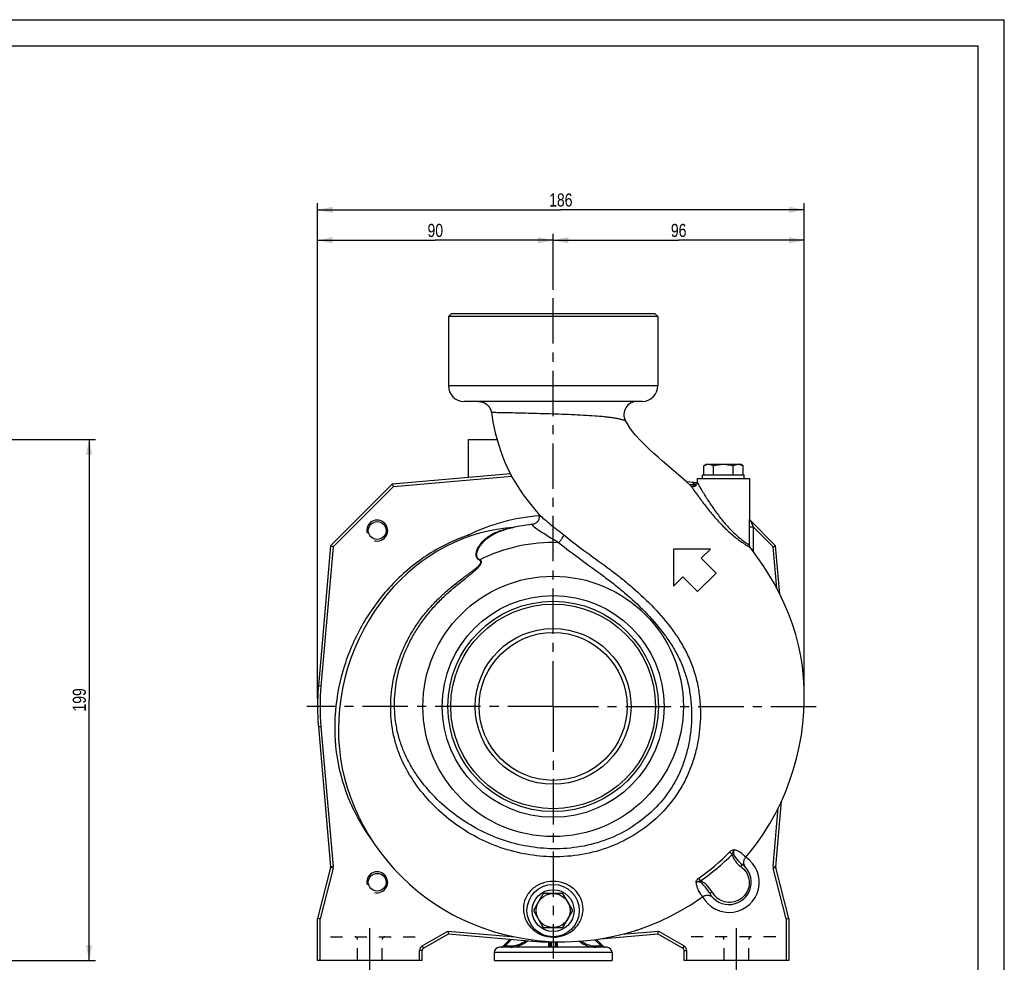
# Model space of a CAD drawing. Header units: millimetres. Extents: x 0 to 841, y 0 to 594.
# Tile 10 of 10: x 464 to 840, y 234 to 594. Entities that reach past the tile are written whole.
import ezdxf

# ---------------------------------------------------------------- set-up
doc = ezdxf.new("R2010")
doc.units = ezdxf.units.MM
doc.header["$LTSCALE"] = 46.2
doc.linetypes.add('CENTER', pattern=[0.6, 0.375, -0.075, 0.075, -0.075])
doc.linetypes.add('HIDDEN', pattern=[0.2, 0.1, -0.1])
doc.layers.get('0').update_dxf_attribs({"linetype": 'CONTINUOUS'})
for name, color, linetype in [('ASSI', 7, 'CONTINUOUS'), ('CURVE', 7, 'CONTINUOUS'), ('GEOM', 7, 'CONTINUOUS'), ('QUOTE', 7, 'CONTINUOUS')]:
    doc.layers.add(name, color=color, linetype=linetype)
doc.styles.get("Standard").update_dxf_attribs({"font": 'txt', "width": 0.8})
doc.dimstyles.new('DIMSTYLE_2', dxfattribs={"dimtxt": 5, "dimasz": 5.8, "dimexe": 1.25, "dimexo": 1.5, "dimtad": 1, "dimdec": 3, "dimdsep": 46, "dimtxsty": 'Standard', "dimblk": '_FILLED', "dimblk1": '_FILLED', "dimblk2": '_FILLED', "dimcen": 0.09, "dimadec": 3, "dimazin": 2, "dimtp": 0.5, "dimtm": 0.5, "dimtfac": 1, "dimtdec": 3, "dimtofl": 0, "dimtmove": 0, "dimatfit": 3, "dimldrblk": '_FILLED', "dimfxl": 1, "dimtolj": 1, "dimarcsym": 0})
doc.dimstyles.new('DIMSTYLE_3', dxfattribs={"dimtxt": 5, "dimasz": 5.8, "dimexe": 1.25, "dimexo": 1.5, "dimtad": 1, "dimdec": 0, "dimdsep": 46, "dimtxsty": 'Standard', "dimblk": '_FILLED', "dimblk1": '_FILLED', "dimblk2": '_FILLED', "dimcen": 0.09, "dimadec": 0, "dimazin": 2, "dimtp": 0.5, "dimtm": 0.5, "dimtfac": 1, "dimtdec": 0, "dimtofl": 0, "dimtmove": 0, "dimatfit": 3, "dimldrblk": '_FILLED', "dimfxl": 1, "dimtolj": 1, "dimarcsym": 0})
doc.dimstyles.new('DIMSTYLE_6', dxfattribs={"dimtxt": 5, "dimasz": 5.8, "dimexe": 1.25, "dimexo": 1.5, "dimtad": 1, "dimdec": 0, "dimdsep": 46, "dimtxsty": 'Standard', "dimblk": '_FILLED', "dimblk1": '_FILLED', "dimblk2": '_FILLED', "dimcen": 0.09, "dimadec": 0, "dimazin": 2, "dimtp": 0.3, "dimtm": 0.3, "dimtfac": 1, "dimtdec": 0, "dimtofl": 0, "dimtmove": 0, "dimatfit": 3, "dimldrblk": '_FILLED', "dimfxl": 1, "dimtolj": 1, "dimarcsym": 0})

# ---------------------------------------------------------------- blocks, each defined once
blk = doc.blocks.new('_FILLED')
at = {"color": 0, "linetype": 'ByBlock'}
blk.add_solid([(0, 0), (-1, 0.207), (-1, -0.207)], dxfattribs=at)
blk = doc.blocks.new('*D15')
at = {"layer": 'QUOTE', "color": 2, "linetype": 'Continuous'}
for p, q in [((357.41, 433.67), (493.01, 433.67)), ((490.51, 433.67), (490.51, 334.17)), ((490.51, 234.67), (490.51, 334.17)), ((393.35, 234.67), (493.01, 234.67))]:
    blk.add_line(p, q, dxfattribs=at)
at = {"layer": 'QUOTE', "color": 2, "linetype": 'Continuous', "xscale": 5.8, "yscale": 5.8, "zscale": 5.8}
for p, rotation in [((490.51, 433.67), 90), ((490.51, 234.67), 270)]:
    blk.add_blockref('_FILLED', p, dxfattribs=dict(at, rotation=rotation))
at = {"layer": 'QUOTE', "color": 2, "linetype": 'Continuous', "insert": (484.26, 334.17), "char_height": 5, "width": 16.0714, "attachment_point": 2, "rotation": 90, "line_spacing_factor": 0.9}
blk.add_mtext('199', dxfattribs=at)
blk = doc.blocks.new('*D18')
at = {"layer": 'QUOTE', "color": 2, "linetype": 'Continuous'}
for p, q in [((577.71, 334.67), (577.71, 512.24)), ((667.71, 490.8), (667.71, 512.24)), ((577.71, 509.74), (622.71, 509.74)), ((667.71, 509.74), (622.71, 509.74))]:
    blk.add_line(p, q, dxfattribs=at)
at = {"layer": 'QUOTE', "color": 2, "linetype": 'Continuous', "xscale": 5.8, "yscale": 5.8, "zscale": 5.8, "rotation": 180}
blk.add_blockref('_FILLED', (577.71, 509.74), dxfattribs=at)
at = {"layer": 'QUOTE', "color": 2, "linetype": 'Continuous', "xscale": 5.8, "yscale": 5.8, "zscale": 5.8}
blk.add_blockref('_FILLED', (667.71, 509.74), dxfattribs=at)
at = {"layer": 'QUOTE', "color": 2, "linetype": 'Continuous', "insert": (622.71, 515.99), "char_height": 5, "width": 11.7857, "attachment_point": 2, "line_spacing_factor": 0.9}
blk.add_mtext('90', dxfattribs=at)
blk = doc.blocks.new('*D19')
at = {"layer": 'QUOTE', "color": 2, "linetype": 'Continuous'}
for p, q in [((667.71, 491.03), (667.71, 512.24)), ((763.56, 334.67), (763.56, 512.24)), ((667.71, 509.74), (715.64, 509.74)), ((763.56, 509.74), (715.64, 509.74))]:
    blk.add_line(p, q, dxfattribs=at)
at = {"layer": 'QUOTE', "color": 2, "linetype": 'Continuous', "xscale": 5.8, "yscale": 5.8, "zscale": 5.8, "rotation": 180}
blk.add_blockref('_FILLED', (667.71, 509.74), dxfattribs=at)
at = {"layer": 'QUOTE', "color": 2, "linetype": 'Continuous', "xscale": 5.8, "yscale": 5.8, "zscale": 5.8}
blk.add_blockref('_FILLED', (763.56, 509.74), dxfattribs=at)
at = {"layer": 'QUOTE', "color": 2, "linetype": 'Continuous', "insert": (715.64, 515.99), "char_height": 5, "width": 11.7857, "attachment_point": 2, "line_spacing_factor": 0.9}
blk.add_mtext('96', dxfattribs=at)
blk = doc.blocks.new('*D21')
at = {"layer": 'QUOTE', "color": 2, "linetype": 'Continuous'}
for p, q in [((577.71, 334.67), (577.71, 523.88)), ((763.56, 334.67), (763.56, 523.88)), ((577.71, 521.38), (670.64, 521.38)), ((763.56, 521.38), (670.64, 521.38))]:
    blk.add_line(p, q, dxfattribs=at)
at = {"layer": 'QUOTE', "color": 2, "linetype": 'Continuous', "xscale": 5.8, "yscale": 5.8, "zscale": 5.8, "rotation": 180}
blk.add_blockref('_FILLED', (577.71, 521.38), dxfattribs=at)
at = {"layer": 'QUOTE', "color": 2, "linetype": 'Continuous', "xscale": 5.8, "yscale": 5.8, "zscale": 5.8}
blk.add_blockref('_FILLED', (763.56, 521.38), dxfattribs=at)
at = {"layer": 'QUOTE', "color": 2, "linetype": 'Continuous', "insert": (670.64, 527.63), "char_height": 5, "width": 16.0714, "attachment_point": 2, "line_spacing_factor": 0.9}
blk.add_mtext('186', dxfattribs=at)

msp = doc.modelspace()

# ---------------------------------------------------------------- linework, layer by layer
at = {"color": 7, "linetype": 'Continuous'}
for p, q in [((0, 594), (840, 594)), ((840, 0), (840, 594)), ((10, 584), (830, 584)), ((830, 10), (830, 584))]:
    msp.add_line(p, q, dxfattribs=at)
at = {"color": 2, "linetype": 'Continuous'}
for centre in [(600.5336, 398.8499), (600.5336, 264.4996)]:
    msp.add_arc(centre, 4, 255, 195, dxfattribs=at)
at = {"layer": 'ASSI', "color": 2, "linetype": 'CENTER'}
for p, q in [((667.7088, 331.6747), (667.7088, 488.0298)), ((667.7088, 331.6747), (573.7088, 331.6747)), ((667.7088, 331.6747), (769.5852, 331.6747)), ((667.7088, 331.6747), (667.7088, 235.3643)), ((597.7088, 229.6747), (597.7088, 247.6747)), ((737.7088, 229.6747), (737.7088, 247.6747))]:
    msp.add_line(p, q, dxfattribs=at)
at = {"layer": 'ASSI', "color": 7, "linetype": 'Continuous'}
for p, q in [((627.7088, 480.6747), (627.7088, 454.1747)), ((707.7088, 480.6747), (707.7088, 454.1747)), ((725.2032, 423.5942), (726.2088, 424.1747)), ((725.2032, 420.1747), (725.2032, 423.5942)), ((726.2088, 424.1747), (739.2088, 424.1747)), ((728.956, 420.1747), (728.956, 423.5942)), ((736.4616, 420.1747), (736.4616, 423.5942)), ((740.2143, 423.5942), (739.2088, 424.1747)), ((740.2143, 420.1747), (740.2143, 423.5942)), ((722.7088, 418.6747), (742.7088, 418.6747)), ((724.7088, 418.6747), (724.7088, 420.1747)), ((724.7088, 420.1747), (740.7088, 420.1747)), ((740.7088, 418.6747), (740.7088, 420.1747)), ((742.7088, 402.673), (742.7088, 403.0458)), ((663.956, 260.1747), (660.2032, 253.6747)), ((671.4616, 260.1747), (663.956, 260.1747)), ((675.2143, 253.6747), (671.4616, 260.1747)), ((660.2032, 253.6747), (663.956, 247.1747)), ((671.4616, 247.1747), (675.2143, 253.6747)), ((663.956, 247.1747), (671.4616, 247.1747)), ((645.2088, 237.6747), (645.2088, 234.6747)), ((690.2088, 237.6747), (690.2088, 234.6747)), ((645.2088, 234.6747), (690.2088, 234.6747))]:
    msp.add_line(p, q, dxfattribs=at)
for centre, radius in [((600.5336, 398.8499), 3.4), ((600.5336, 264.4996), 3.4), ((667.7088, 253.6747), 10), ((667.7088, 253.6747), 8), ((667.7088, 253.6747), 6.5)]:
    msp.add_circle(centre, radius, dxfattribs=at)
msp.add_arc((728.3016, 418.2339), 6.1914, 117.74451, 120.029177, dxfattribs=at)
for points, knots in [([(725.4194, 423.7134), (725.5528, 423.7835), (726.0726, 424.0324), (726.653, 424.1747), (727.0796, 424.1747)], [0, 0, 0, 0, 0.26103966, 1, 1, 1, 1]), ([(727.0796, 424.1747), (727.4, 424.1747), (728.0629, 424.0547), (728.6615, 423.7642), (728.956, 423.5942)], [0, 0, 0, 0, 0.48509476, 1, 1, 1, 1]), ([(736.4616, 423.5942), (736.7561, 423.7642), (737.3547, 424.0547), (738.0176, 424.1747), (738.338, 424.1747)], [0, 0, 0, 0, 0.51490607, 1, 1, 1, 1]), ([(738.338, 424.1747), (738.6584, 424.1747), (739.3212, 424.0547), (739.9198, 423.7642), (740.2143, 423.5942)], [0, 0, 0, 0, 0.48509444, 1, 1, 1, 1])]:
    msp.add_open_spline(points, degree=3, knots=knots, dxfattribs=at)
for points in [[(728.956, 423.5942), (730.1722, 423.9452), (731.443, 424.1747), (732.7088, 424.1747)], [(732.7088, 424.1747), (733.9746, 424.1747), (735.2454, 423.9452), (736.4616, 423.5942)]]:
    msp.add_open_spline(points, degree=3, dxfattribs=at)
at = {"layer": 'CURVE', "color": 40, "linetype": 'Continuous'}
msp.add_arc((549.3109, 478.7663), 118.48, 1.415672, 2.132388, dxfattribs=at)
at = {"layer": 'GEOM', "color": 7, "linetype": 'Continuous'}
for p, q in [((628.7088, 481.6747), (627.7088, 480.6747)), ((706.7088, 481.6747), (628.7088, 481.6747)), ((706.7088, 481.6747), (707.7088, 480.6747)), ((707.7088, 480.6747), (627.7088, 480.6747)), ((701.7079, 448.1747), (633.7097, 448.1747)), ((639.2022, 448.1747), (639.2235, 448.1746)), ((635.2088, 433.6747), (635.2088, 419.1751)), ((635.2088, 433.6747), (646.2976, 433.6747)), ((606.3098, 416.6468), (651.3794, 420.5899)), ((651.2088, 420.9156), (651.2088, 420.5749)), ((718.5189, 417.5732), (722.7089, 417.2066)), ((722.7088, 418.6747), (722.7088, 417.2087)), ((742.7088, 418.6747), (742.7088, 403.0458)), ((606.3098, 416.6468), (582.7367, 393.0738)), ((606.7595, 415.6823), (606.3098, 416.6468)), ((606.3134, 416.6373), (606.3098, 416.6468)), ((606.3463, 416.5684), (606.3258, 416.611)), ((606.4071, 416.4373), (606.3736, 416.5101)), ((606.6478, 415.9241), (606.5926, 416.0403)), ((606.7595, 415.6823), (606.7039, 415.8043)), ((722.5829, 416.6072), (722.5818, 416.6047)), ((661.2569, 406.2232), (662.0788, 405.2955)), ((662.0801, 405.2941), (662.0804, 405.2938)), ((742.7088, 393.1843), (742.7088, 402.673)), ((752.6809, 393.0738), (742.7688, 402.9858)), ((652.3594, 400.0045), (649.6229, 399.7541)), ((652.773, 400.0628), (652.7735, 400.0629)), ((582.7367, 393.0738), (578.0513, 339.5187)), ((582.7456, 393.0689), (582.7367, 393.0738)), ((583.7012, 392.624), (582.7367, 393.0738)), ((582.8151, 393.0372), (582.772, 393.0567)), ((582.946, 392.9759), (582.8735, 393.0101)), ((583.4602, 392.7374), (583.3432, 392.791)), ((583.7012, 392.624), (583.5802, 392.6817)), ((727.8129, 391.7788), (713.6707, 391.7788)), ((713.6707, 391.7788), (713.6707, 377.6367)), ((724.2773, 388.2433), (727.8129, 391.7788)), ((751.7164, 392.624), (752.6809, 393.0738)), ((751.7164, 392.624), (751.8384, 392.6796)), ((751.9582, 392.7357), (752.0744, 392.791)), ((752.4714, 392.9764), (752.5441, 393.0099)), ((752.6025, 393.0372), (752.6451, 393.0577)), ((752.6714, 393.0701), (752.6809, 393.0738)), ((754.301, 374.5554), (752.6809, 393.0738)), ((729.9342, 382.5864), (724.2773, 388.2433)), ((713.6707, 377.6367), (717.2063, 381.1722)), ((717.2063, 381.1722), (722.8631, 375.5153)), ((722.8631, 375.5153), (729.9342, 382.5864)), ((578.0513, 323.8307), (582.7218, 270.4459)), ((752.6957, 270.4459), (754.8809, 295.4222)), ((582.6943, 270.1102), (577.7088, 250.6747)), ((741.2554, 270.1259), (741.0578, 270.3792)), ((757.7088, 250.6747), (752.7233, 270.1102)), ((578.7088, 250.5485), (577.7088, 250.6747)), ((577.7088, 234.6747), (577.7088, 250.6747)), ((756.7088, 250.5485), (757.7088, 250.6747)), ((757.7088, 250.6747), (757.7088, 234.6747)), ((618.2088, 239.3446), (627.7104, 244.8303)), ((627.4834, 245.854), (627.5133, 245.7242)), ((627.4834, 245.854), (627.7104, 244.8303)), ((627.5415, 245.5959), (627.5683, 245.4713)), ((627.6922, 244.9122), (627.7017, 244.8672)), ((627.7078, 244.8397), (627.7104, 244.8303)), ((627.7104, 244.8303), (659.8648, 242.0172)), ((685.8216, 242.9156), (707.7072, 244.8303)), ((707.7072, 244.8303), (707.9341, 245.854)), ((707.7072, 244.8303), (707.7088, 244.8399)), ((707.7072, 244.8303), (717.2088, 239.3446)), ((707.715, 244.8674), (707.7253, 244.9122)), ((707.8493, 245.4713), (707.8777, 245.5956)), ((707.9063, 245.7238), (707.9341, 245.854)), ((648.3552, 239.8212), (651.3005, 242.7665)), ((666.4588, 241.6863), (666.4588, 240.1747)), ((668.9588, 240.1747), (668.9588, 241.6863)), ((684.22, 242.6635), (687.0623, 239.8212)), ((617.7088, 234.6747), (617.7088, 238.4786)), ((688.2088, 239.6747), (647.2088, 239.6747)), ((648.0102, 239.6748), (648.0017, 239.6747)), ((687.4159, 239.6747), (687.4081, 239.6748)), ((717.7088, 234.6747), (717.7088, 238.4786)), ((617.7088, 234.6747), (577.7088, 234.6747)), ((757.7088, 234.6747), (717.7088, 234.6747))]:
    msp.add_line(p, q, dxfattribs=at)
at = {"layer": 'GEOM', "color": 9, "linetype": 'Continuous'}
for p, q in [((707.7088, 454.1747), (627.7088, 454.1747)), ((644.141, 443.9205), (644.1222, 443.921)), ((606.7595, 415.6823), (651.882, 419.63)), ((606.7595, 415.6823), (583.7012, 392.624)), ((721.2088, 416.334), (719.7898, 416.4582)), ((721.0781, 417.3493), (721.0788, 417.3446)), ((721.0781, 417.3493), (721.2088, 416.334)), ((721.2088, 416.334), (721.2088, 415.7107)), ((721.2088, 416.334), (721.9259, 416.334)), ((722.3784, 416.2707), (721.9259, 416.334)), ((722.7088, 417.2087), (722.7196, 417.1915)), ((722.7088, 417.2087), (722.9335, 416.817)), ((722.7196, 417.1915), (722.809, 417.033)), ((722.8894, 416.8927), (722.9361, 416.8123)), ((744.2088, 400.1316), (743.1476, 402.607)), ((743.1744, 402.5453), (743.1548, 402.591)), ((744.2088, 400.1316), (742.7088, 400.1316)), ((744.2088, 390.6992), (744.2088, 400.1316)), ((751.7164, 392.624), (744.2088, 400.1316)), ((635.2955, 397.084), (635.4347, 396.5099)), ((635.5579, 396.5545), (635.2955, 397.084)), ((583.7012, 392.624), (579.0475, 339.4316)), ((753.0977, 376.8356), (751.7164, 392.624)), ((579.0475, 339.4316), (578.0513, 339.5187)), ((579.0475, 323.9179), (578.0513, 323.8307)), ((579.0475, 323.9179), (583.718, 270.533)), ((751.6995, 270.533), (753.6544, 292.8772)), ((583.6629, 269.8618), (578.7088, 250.5485)), ((583.6629, 269.8618), (582.6943, 270.1102)), ((583.718, 270.533), (582.7218, 270.4459)), ((751.6995, 270.533), (752.6957, 270.4459)), ((751.7547, 269.8618), (752.7233, 270.1102)), ((756.7088, 250.5485), (751.7547, 269.8618)), ((578.7088, 234.6747), (578.7088, 250.5485)), ((756.7088, 250.5485), (756.7088, 234.6747)), ((617.7088, 240.2106), (627.4834, 245.854)), ((627.4834, 245.854), (653.1774, 243.6061)), ((694.1154, 244.645), (707.9341, 245.854)), ((707.9341, 245.854), (717.7088, 240.2106)), ((649.4159, 240.1747), (651.9508, 242.7096)), ((659.9085, 242.5171), (659.8648, 242.0172)), ((666.9588, 241.679), (666.9588, 239.6747)), ((668.4588, 241.679), (668.4588, 239.6747)), ((683.6091, 242.5674), (686.0017, 240.1747)), ((617.7088, 238.4786), (616.7088, 238.4786)), ((616.7088, 234.6747), (616.7088, 238.4786)), ((618.2088, 239.3446), (617.7088, 240.2106)), ((690.2088, 237.6747), (645.2088, 237.6747)), ((649.4159, 240.1747), (648.3552, 239.8212)), ((648.5528, 239.887), (648.5104, 239.873)), ((649.2291, 240.1122), (649.0587, 240.0558)), ((649.4159, 240.1747), (651.3019, 240.1747)), ((649.4159, 239.6747), (649.4159, 240.1747)), ((651.3019, 239.6747), (651.3019, 240.1747)), ((666.9588, 239.8212), (668.4588, 239.8212)), ((684.1157, 240.1747), (686.0017, 240.1747)), ((684.1157, 239.6747), (684.1157, 240.1747)), ((687.0623, 239.8212), (686.0017, 240.1747)), ((686.0017, 240.1747), (686.0017, 239.6747)), ((687.0533, 239.8241), (687.0414, 239.8282)), ((687.0623, 239.8212), (687.0603, 239.8218)), ((717.2088, 239.3446), (717.7088, 240.2106)), ((717.7088, 238.4786), (718.7088, 238.4786)), ((718.7088, 234.6747), (718.7088, 238.4786))]:
    msp.add_line(p, q, dxfattribs=at)
at = {"layer": 'GEOM', "color": 8, "linetype": 'HIDDEN'}
for p, q in [((582.7088, 243.6747), (617.4408, 243.6747)), ((592.9588, 234.6747), (592.9588, 242.6747)), ((602.4588, 234.6747), (602.4588, 242.6747)), ((752.7088, 243.6747), (717.9767, 243.6747)), ((732.9588, 234.6747), (732.9588, 242.6747)), ((742.4588, 234.6747), (742.4588, 242.6747))]:
    msp.add_line(p, q, dxfattribs=at)
at = {"layer": 'GEOM', "color": 7, "linetype": 'Continuous'}
for points in [[(639.2235, 448.1746), (639.2527, 448.1742), (639.2751, 448.1738), (639.3001, 448.1733), (639.3275, 448.1726), (639.3575, 448.1716), (639.3882, 448.1704), (639.419, 448.169), (639.4506, 448.1674), (639.4828, 448.1655), (639.5159, 448.1634), (639.5497, 448.161), (639.584, 448.1583), (639.6189, 448.1553), (639.6544, 448.1521), (639.6902, 448.1485), (639.7263, 448.1447), (639.7628, 448.1405), (639.7995, 448.1361), (639.8362, 448.1313), (639.873, 448.1263), (639.9099, 448.121), (639.947, 448.1153), (639.9841, 448.1094), (640.0215, 448.1032), (640.059, 448.0966), (640.0968, 448.0897), (640.1348, 448.0825), (640.173, 448.0749), (640.2114, 448.0669), (640.2501, 448.0586), (640.2891, 448.0498), (640.3283, 448.0407), (640.3679, 448.0312), (640.4077, 448.0213), (640.4479, 448.0109), (640.4883, 448.0001), (640.5291, 447.9889), (640.5703, 447.9771), (640.6117, 447.9649), (640.6535, 447.9522), (640.6955, 447.939), (640.7379, 447.9253), (640.7805, 447.9111), (640.8234, 447.8964), (640.8666, 447.8811), (640.91, 447.8653), (640.9537, 447.849), (640.9976, 447.8321), (641.0417, 447.8146), (641.0861, 447.7965), (641.1306, 447.7779), (641.1754, 447.7587), (641.2203, 447.7388), (641.2654, 447.7184), (641.3106, 447.6973), (641.3561, 447.6756), (641.4017, 447.6532), (641.4475, 447.6302), (641.4934, 447.6065), (641.5395, 447.5821), (641.5857, 447.5571), (641.6321, 447.5313), (641.6786, 447.5048), (641.7252, 447.4775), (641.7719, 447.4495), (641.8187, 447.4207), (641.8657, 447.3912), (641.9127, 447.3609), (641.9597, 447.3298), (642.0069, 447.2978), (642.054, 447.2651), (642.1012, 447.2315), (642.1484, 447.1971), (642.1955, 447.1618), (642.2426, 447.1258), (642.2896, 447.0889), (642.3365, 447.0511), (642.3834, 447.0125), (642.43, 446.973), (642.4766, 446.9327), (642.5229, 446.8915), (642.569, 446.8494), (642.615, 446.8065), (642.6606, 446.7628), (642.706, 446.7181), (642.7512, 446.6726), (642.796, 446.6263), (642.8405, 446.579), (642.8846, 446.5309), (642.9284, 446.4819), (642.9718, 446.432), (643.0148, 446.3813), (643.0574, 446.3296), (643.0995, 446.2771), (643.1412, 446.2237), (643.1824, 446.1694), (643.2231, 446.1142), (643.2632, 446.0581), (643.3029, 446.0011), (643.3419, 445.9433), (643.3804, 445.8846), (643.4182, 445.825), (643.4554, 445.7645), (643.492, 445.7032), (643.5278, 445.641), (643.563, 445.5779), (643.5974, 445.5139), (643.6311, 445.4491), (643.664, 445.3835), (643.6962, 445.317), (643.7275, 445.2497), (643.758, 445.1816), (643.7876, 445.1126), (643.8163, 445.0428), (643.8441, 444.9723), (643.8709, 444.9009), (643.8969, 444.8288), (643.9218, 444.7558), (643.9457, 444.6822), (643.9686, 444.6077), (643.9905, 444.5326), (644.0112, 444.4567), (644.0309, 444.3801), (644.0494, 444.3029), (644.0668, 444.2249), (644.0831, 444.1463), (644.0981, 444.067), (644.1119, 443.9872), (644.1224, 443.9209)], [(644.1222, 443.9209), (644.7318, 440.3343), (645.6214, 436.1915), (646.6803, 432.2504), (647.8587, 428.6402), (649.1566, 425.2855), (650.6705, 421.9435), (652.3542, 418.7284), (654.1759, 415.6674), (656.259, 412.5546), (658.6334, 409.3806), (661.2569, 406.2232)], [(720.2154, 416.0848), (718.4595, 417.6253), (716.5608, 419.2707), (714.7032, 420.8683), (712.8966, 422.4189), (711.1352, 423.9356), (709.4291, 425.4175), (707.7827, 426.8687), (706.1855, 428.3063), (704.6518, 429.7247), (703.188, 431.1257), (701.7809, 432.5318), (700.4555, 433.9263), (699.2202, 435.3102), (698.0556, 436.7204), (696.9825, 438.1507), (696.0436, 439.5643), (695.3077, 440.8505)], [(722.709, 417.2085), (722.7082, 417.1612), (722.6907, 416.9752), (722.6502, 416.7927), (722.5884, 416.6194)], [(662.3015, 404.708), (662.3439, 404.5136), (662.3732, 404.3011), (662.3858, 404.0718), (662.3783, 403.8277), (662.348, 403.5761), (662.2928, 403.3189), (662.2108, 403.0597), (662.1036, 402.8074), (661.9715, 402.565), (661.8156, 402.3349), (661.641, 402.1245), (661.4509, 401.9353), (661.2476, 401.7679), (661.0379, 401.6252), (660.825, 401.5066), (660.6122, 401.4112), (660.4082, 401.3394), (660.2164, 401.2883), (660.0397, 401.2551), (659.949, 401.2432)], [(662.0182, 405.364), (662.0211, 405.3598), (662.0484, 405.3182), (662.0886, 405.2501), (662.1393, 405.1529), (662.1951, 405.0284)], [(662.1951, 405.0284), (662.2505, 404.8799), (662.3015, 404.708)], [(649.6229, 399.7541), (646.229, 399.282), (642.8696, 398.6338), (639.557, 397.8129), (636.2931, 396.8206), (633.07, 395.654), (629.8954, 394.3143), (626.7775, 392.8034), (623.7103, 391.116), (620.6998, 389.2519), (617.7556, 387.2135), (614.8789, 384.9973), (612.0762, 382.6025), (609.3601, 380.0335), (606.7411, 377.294), (604.224, 374.3826), (601.821, 371.3058), (599.551, 368.083), (597.4185, 364.7154), (595.4341, 361.2115), (593.6198, 357.6057), (591.9794, 353.906), (590.5167, 350.1194), (589.2452, 346.2827), (588.1664, 342.4056), (587.281, 338.4949), (586.5948, 334.5848), (586.1062, 330.6911), (585.812, 326.8152), (585.7103, 322.97), (585.7976, 319.1822), (586.0713, 315.4399), (586.5365, 311.6989), (587.192, 307.9853), (588.0313, 304.3252), (589.0628, 300.672), (590.2931, 297.0174), (591.7184, 293.3864), (593.3409, 289.7839), (595.1677, 286.2071), (597.1946, 282.6773), (599.4028, 279.2337), (601.7898, 275.8824), (604.3519, 272.6323), (607.0599, 269.5207), (609.8984, 266.5608), (612.8685, 263.7483), (615.9616, 261.0903), (619.1601, 258.601), (622.4703, 256.2754), (625.9128, 254.1014), (629.4693, 252.0931), (633.1278, 250.2555), (636.9086, 248.5793), (640.8198, 247.0657), (644.8416, 245.7276), (648.953, 244.5747), (653.151, 243.6108), (657.4248, 242.8423), (661.7397, 242.2773), (666.0866, 241.9175), (670.4585, 241.7642), (674.8233, 241.8188), (679.1618, 242.0796)], [(652.7729, 400.0628), (652.7558, 400.0592), (652.742, 400.0564), (652.7246, 400.0529), (652.706, 400.0493), (652.6866, 400.0457), (652.666, 400.042), (652.6448, 400.0384), (652.6232, 400.0349), (652.6009, 400.0314), (652.5781, 400.028), (652.5545, 400.0247), (652.5304, 400.0214), (652.5057, 400.0184), (652.4806, 400.0155), (652.4551, 400.0127), (652.4292, 400.0102), (652.403, 400.0078), (652.3765, 400.0057), (652.3594, 400.0044)], [(743.0152, 392.2851), (742.9931, 392.3145), (742.9331, 392.403), (742.8745, 392.5056), (742.82, 392.6233), (742.7728, 392.7557), (742.7368, 392.8998), (742.7146, 393.0545), (742.7086, 393.1881)], [(743.1127, 276.3025), (745.7387, 279.7358), (748.1964, 283.2905), (750.5012, 286.9947), (752.6399, 290.8329), (754.6015, 294.7856), (756.3899, 298.8604), (758.0055, 303.0682), (759.4341, 307.3854), (760.659, 311.7673), (761.6788, 316.2084), (762.4898, 320.6983), (763.0832, 325.182), (763.4614, 329.6492), (763.626, 334.0939), (763.5798, 338.4661), (763.3325, 342.7226), (762.8914, 346.8904), (762.2506, 351.0262), (761.4068, 355.1199), (760.3635, 359.1502), (759.1128, 363.1432), (757.6463, 367.1249), (755.9847, 371.0442), (754.1629, 374.8434), (752.1861, 378.5405), (750.0776, 382.1193), (747.915, 385.4876), (745.7441, 388.6235), (743.5601, 391.5761), (743.0153, 392.2852)], [(741.0578, 270.3792), (740.8883, 270.6524), (740.7489, 270.9423), (740.6414, 271.2457), (740.5669, 271.559), (740.5264, 271.8786), (740.5205, 272.2008), (740.5491, 272.5218), (740.612, 272.8379), (740.7085, 273.1454), (740.8373, 273.4408), (740.9971, 273.7206), (741.1859, 273.9815), (743.1127, 276.3025)], [(724.8084, 259.0086), (724.8655, 259.0486), (725.1269, 259.2078), (725.3986, 259.3376), (725.6772, 259.4382), (725.9591, 259.5097), (726.2414, 259.553), (726.5212, 259.5693), (726.7957, 259.5598), (727.0626, 259.5262), (727.32, 259.4703), (727.5658, 259.394), (727.7987, 259.2995), (728.0176, 259.1887), (728.2215, 259.0639), (728.4098, 258.9273), (728.5823, 258.7807), (728.7277, 258.6381)], [(679.1618, 242.0796), (683.4773, 242.5466), (687.7712, 243.2225), (692.0254, 244.1052), (696.226, 245.1902), (700.3806, 246.4799), (704.491, 247.9756), (708.5413, 249.6719), (712.5194, 251.5644), (716.4237, 253.6541), (720.2396, 255.936), (723.9373, 258.3923), (724.8084, 259.0086)], [(577.8437, 250.6577), (577.7241, 250.6723), (577.7088, 250.6747)], [(578.7088, 250.5485), (578.536, 250.5713), (578.0676, 250.6291)], [(756.7088, 250.5485), (756.8818, 250.5694), (757.3499, 250.6297)], [(757.5739, 250.6577), (757.6933, 250.6733), (757.7088, 250.6747)]]:
    msp.add_lwpolyline(points, dxfattribs=at)
at = {"layer": 'GEOM', "color": 9, "linetype": 'Continuous'}
for points in [[(743.1548, 402.591), (743.1497, 402.6027), (743.1476, 402.607)], [(648.4407, 239.8497), (648.3921, 239.8335), (648.3755, 239.8279), (648.3638, 239.8239), (648.3571, 239.8216), (648.3552, 239.8212)]]:
    msp.add_lwpolyline(points, dxfattribs=at)
for radius in [49.74, 42.3662]:
    msp.add_circle((667.7088, 331.6747), radius, dxfattribs=at)
at = {"layer": 'GEOM', "color": 7, "linetype": 'Continuous'}
for radius in [40.1746, 39.0875, 29.75, 28.25]:
    msp.add_circle((667.7088, 331.6747), radius, dxfattribs=at)
for centre, radius, start, end in [((633.7088, 454.1747), 6, 180, 270), ((701.7088, 454.1747), 6, 270, 360), ((699.7347, 443.1747), 5, 89.999987, 207.700657), ((721.209, 417.2085), 1.5, 228.516186, 336.25899), ((667.7088, 331.6747), 70, 96.365347, 104.781146), ((667.7088, 331.6747), 90, 175, 185), ((734.8839, 264.4996), 8.5, 208.33889, 55.054166), ((581.7256, 270.3587), 1, 345.612992, 5), ((753.6919, 270.3587), 1, 175, 194.387008), ((667.7088, 331.6747), 90, 265, 272.832009), ((618.7088, 238.4786), 1, 120, 180), ((647.2088, 237.6747), 2, 90, 180), ((648.0017, 240.1747), 0.5, 270.984913, 314.999998), ((665.9588, 240.1747), 0.5, 270.000003, 360), ((669.4588, 240.1747), 0.5, 180, 270), ((687.4159, 240.1747), 0.5, 225.000002, 269.097817), ((688.2088, 237.6747), 2, 0, 90), ((716.7088, 238.4786), 1, 0, 60)]:
    msp.add_arc(centre, radius, start, end, dxfattribs=at)
at = {"layer": 'GEOM', "color": 9, "linetype": 'Continuous'}
for centre, radius, start, end in [((667.7088, 331.6747), 73, 94.205808, 116.359565), ((668.0088, 410.6367), 7.9807, 222.011981, 223.916965), ((670.6197, 413.1446), 11.6011, 223.895205, 225.34467), ((665.6095, 332.5736), 68.7206, 102.597953, 103.635429), ((665.5225, 332.995), 68.2904, 101.494482, 102.603825), ((667.7088, 331.6747), 62.5882, 88.014261, 116.529929), ((628.6598, 394.6452), 13.1025, 326.964276, 327.847745), ((667.7088, 331.6747), 89, 175, 185), ((666.1138, 345.4618), 97.8912, 305.748115, 314.854464), ((665.4923, 347.3063), 100.9802, 305.411421, 314.348679), ((734.8839, 264.4996), 11.5, 208.60489, 56.328933), ((581.7256, 270.3587), 2, 345.612992, 5), ((753.6919, 270.3587), 2, 175, 194.387008), ((735.0337, 264.287), 7.476, 208.298381, 233.254341), ((651.2949, 249.8461), 9.6714, 270.041325, 308.180417), ((651.2952, 249.8323), 10.1578, 270.03769, 311.136259), ((684.122, 249.8309), 10.1564, 230.541805, 269.964392), ((684.1419, 249.8791), 9.7092, 233.897914, 236.283376), ((684.14, 249.8763), 9.7058, 236.283429, 237.42439), ((684.1377, 249.8726), 9.7015, 237.424444, 237.840557), ((684.1209, 249.8376), 9.6629, 237.814192, 269.969452), ((618.7088, 238.4786), 2, 120, 180), ((716.7088, 238.4786), 2, 0, 60)]:
    msp.add_arc(centre, radius, start, end, dxfattribs=at)
at = {"layer": 'GEOM', "color": 8, "linetype": 'HIDDEN'}
for centre, start, end in [((591.9588, 242.6747), 0, 90), ((603.4588, 242.6747), 90, 180), ((731.9588, 242.6747), 0, 90), ((743.4588, 242.6747), 90, 180)]:
    msp.add_arc(centre, 1, start, end, dxfattribs=at)
at = {"layer": 'GEOM', "color": 9, "linetype": 'Continuous'}
for points, knots in [([(695.3077, 440.8505), (695.3059, 440.8538), (695.2885, 440.8537), (695.262, 440.8658), (695.2104, 440.8767), (695.1077, 440.9047), (694.9312, 440.9479), (694.668, 441.0139), (694.3369, 441.095), (693.9428, 441.1903), (693.49, 441.2976), (692.9824, 441.414), (692.4244, 441.537), (691.5936, 441.7157), (690.4446, 441.9052), (688.942, 442.0993), (686.6351, 442.3487), (683.4134, 442.6085), (679.2135, 442.868), (674.6689, 443.0865), (669.9293, 443.2734), (665.1584, 443.4304), (659.2319, 443.5991), (653.0032, 443.7455), (647.5757, 443.8578), (644.9025, 443.9049), (644.141, 443.9205)], [0, 0, 0, 0, 0.0002167, 0.00082704, 0.00182661, 0.00320919, 0.00709368, 0.01241142, 0.01907963, 0.02700773, 0.03610293, 0.04627285, 0.05743231, 0.0694952, 0.09592196, 0.12544298, 0.15801667, 0.23149434, 0.31427731, 0.40388408, 0.49734108, 0.5914376, 0.68279979, 0.84377493, 0.95549385, 1, 1, 1, 1]), ([(720.2154, 416.0848), (720.2199, 416.0728), (720.2537, 416.0349), (720.3092, 415.9421), (720.4114, 415.7984), (720.5441, 415.6023), (720.7096, 415.3626), (720.9806, 414.97), (721.3714, 414.4083), (721.8917, 413.6677), (722.6839, 412.5527), (723.7653, 411.0599), (725.1556, 409.1987), (726.6456, 407.2776), (728.2222, 405.3354), (730.4386, 402.7495), (733.3502, 399.664), (736.454, 396.8959), (738.9198, 395.0149), (740.5246, 393.9039), (741.7963, 393.0834), (742.5169, 392.6387), (742.7881, 392.4572)], [0, 0, 0, 0, 0.00116503, 0.0045084, 0.00990651, 0.01717658, 0.0260908, 0.03642785, 0.0606231, 0.08841135, 0.11885649, 0.18518372, 0.25628183, 0.33041779, 0.40658019, 0.48407573, 0.64055817, 0.79258395, 0.86217459, 0.92290112, 0.97028282, 1, 1, 1, 1]), ([(721.9259, 416.334), (721.7906, 416.3895), (721.558, 416.5798), (721.3739, 416.9351), (721.2538, 417.1962), (721.1355, 417.3442), (721.0781, 417.3493)], [0, 0, 0, 0, 0.32564273, 0.6371899, 0.87168204, 1, 1, 1, 1]), ([(721.9259, 416.334), (721.9295, 416.3872), (721.9523, 416.5888), (722.0062, 416.7889), (722.0715, 416.9236)], [0, 0, 0, 0, 0.26250819, 1, 1, 1, 1]), ([(722.0715, 416.9236), (722.0944, 416.9708), (722.1704, 417.1089), (722.3247, 417.2402), (722.4347, 417.2306)], [0, 0, 0, 0, 0.32215568, 1, 1, 1, 1]), ([(722.9335, 416.817), (723.4563, 415.9131), (724.7114, 413.7926), (726.8291, 410.3835), (728.93, 407.2552), (730.7902, 404.708), (732.2756, 402.8055), (733.8347, 400.9589), (735.4567, 399.204), (737.1115, 397.5873), (738.503, 396.3699), (739.5764, 395.5043), (740.3098, 394.9419), (740.9749, 394.4531), (741.5527, 394.0426), (741.9712, 393.7509), (742.2474, 393.5571), (742.4078, 393.4432), (742.5332, 393.3507), (742.6269, 393.2787), (742.6792, 393.2295), (742.7088, 393.1999), (742.7088, 393.1882)], [0, 0, 0, 0, 0.10073856, 0.23768864, 0.38711834, 0.46413205, 0.54192881, 0.61991197, 0.69721012, 0.77237838, 0.84297939, 0.8754774, 0.90539189, 0.93212817, 0.95509972, 0.97376487, 0.98133272, 0.98766228, 0.99270993, 0.996446, 0.99886362, 1, 1, 1, 1]), ([(662.4661, 404.8922), (663.0489, 404.3155), (664.4304, 403.1218), (666.6803, 401.2731), (669.1932, 399.255), (670.9236, 397.8654), (671.8029, 397.1561)], [0, 0, 0, 0, 0.20283528, 0.45103152, 0.72052365, 1, 1, 1, 1]), ([(743.1476, 402.607), (743.1298, 402.6247), (743.0809, 402.6526), (742.9863, 402.7039), (742.8821, 402.7472), (742.7707, 402.7753), (742.7212, 402.7336), (742.7143, 402.7128)], [0, 0, 0, 0, 0.15474399, 0.34174691, 0.66267688, 0.86481523, 1, 1, 1, 1]), ([(639.644, 387.5022), (639.266, 387.683), (638.573, 388.211), (638.2237, 389.4292), (638.3624, 390.6037), (638.7273, 391.702), (639.2492, 392.7197), (640.0921, 393.9689), (641.3662, 395.352), (643.1345, 396.7394), (645.0893, 397.8661), (647.1928, 398.7449), (648.6609, 399.1758), (649.4091, 399.3573)], [0, 0, 0, 0, 0.06854269, 0.13362374, 0.19723289, 0.25997318, 0.32209044, 0.38375934, 0.50607996, 0.62788397, 0.75019125, 0.87404273, 1, 1, 1, 1]), ([(639.7528, 387.6725), (639.5613, 387.7561), (639.1975, 387.9621), (638.7833, 388.4266), (638.5633, 388.9907), (638.4925, 389.7682), (638.6711, 390.7216), (639.0943, 391.7826), (639.6583, 392.7672), (640.5427, 393.9784), (641.8444, 395.3251), (643.6213, 396.6914), (645.5706, 397.8145), (647.6569, 398.7095), (649.11, 399.163), (649.8499, 399.3582)], [0, 0, 0, 0, 0.03442131, 0.06787172, 0.10036627, 0.13234136, 0.1953658, 0.25784634, 0.31992458, 0.38169674, 0.50447382, 0.62684715, 0.74974819, 0.87399052, 1, 1, 1, 1]), ([(649.8499, 399.3582), (649.7443, 399.3304), (649.592, 399.322), (649.4466, 399.3485), (649.4091, 399.3573)], [0, 0, 0, 0, 0.73924993, 1, 1, 1, 1]), ([(651.9141, 399.9157), (651.9734, 399.9278), (652.0797, 399.9482), (652.2168, 399.9791), (652.3059, 399.9897), (652.3476, 400.0056), (652.3587, 400.0044)], [0, 0, 0, 0, 0.40070577, 0.71730883, 0.92580762, 1, 1, 1, 1]), ([(659.948, 401.2432), (659.8724, 401.2347), (659.7339, 401.2061), (659.7189, 401.0412), (659.7829, 400.9193), (659.8949, 400.7736), (660.1408, 400.5254), (660.3635, 400.3428), (660.5275, 400.2146)], [0, 0, 0, 0, 0.15263588, 0.2143251, 0.30111849, 0.42362853, 0.58273276, 1, 1, 1, 1]), ([(660.5275, 400.2146), (661.1242, 399.748), (662.5251, 398.8148), (664.7854, 397.3855), (667.2902, 395.837), (669.0073, 394.7703), (669.8775, 394.2253)], [0, 0, 0, 0, 0.20462588, 0.45394833, 0.72264748, 1, 1, 1, 1]), ([(635.2968, 397.0841), (632.4908, 396.123), (626.9946, 393.8375), (616.6895, 387.9252), (605.2928, 378.2208), (594.6661, 363.7997), (587.4112, 347.4247), (583.8714, 329.8673), (584.4523, 311.9305), (589.5697, 294.73), (595.6025, 284.4006), (599.132, 279.6453)], [0, 0, 0, 0, 0.06259248, 0.1251922, 0.25018598, 0.37519539, 0.50019943, 0.6251785, 0.75010995, 0.875028, 1, 1, 1, 1]), ([(671.8029, 397.1561), (674.6607, 394.8508), (680.5584, 390.4437), (688.0358, 385.0737), (693.8898, 380.5726), (699.5803, 375.8512), (706.3219, 369.5095), (712.3288, 362.4451), (716.4495, 356.2956), (719.1114, 351.4204), (721.2474, 346.2899), (722.7556, 340.9408), (723.6673, 335.4603), (724.1469, 328.0774), (723.5787, 320.6584), (721.9932, 313.433), (720.2813, 308.1494), (718.0324, 303.0688), (714.2832, 296.6855), (708.2901, 289.5568), (699.5055, 282.6863), (689.5377, 277.6791), (678.7812, 274.7377), (671.3642, 274.1881), (667.6702, 274.2385)], [0, 0, 0, 0, 0.06213366, 0.12453581, 0.15579331, 0.18707073, 0.24963921, 0.31219827, 0.34348703, 0.37476986, 0.40604757, 0.43732494, 0.46860571, 0.49988762, 0.56237699, 0.59365228, 0.6249269, 0.65620247, 0.68748158, 0.74996424, 0.81246818, 0.87497715, 0.93748138, 1, 1, 1, 1]), ([(669.8775, 394.2253), (670.117, 394.5054), (670.5661, 395.0634), (671.1448, 395.8741), (671.5301, 396.4979), (671.728, 396.9123), (671.7881, 397.0823), (671.8029, 397.1561)], [0, 0, 0, 0, 0.31360086, 0.60909064, 0.84766611, 0.93592336, 1, 1, 1, 1]), ([(669.8775, 394.2253), (672.5922, 392.0306), (678.1899, 387.8226), (685.3024, 382.712), (690.9002, 378.4603), (696.3574, 374.0078), (702.8448, 368.0363), (708.6738, 361.3996), (712.7236, 355.6251), (715.3747, 351.0448), (717.547, 346.2156), (719.132, 341.1616), (720.1316, 335.9613), (720.7562, 328.9373), (720.3753, 321.855), (719.0193, 314.9359), (717.4987, 309.8654), (715.4578, 304.9791), (711.9979, 298.8308), (706.3655, 291.967), (698.0344, 285.3669), (688.5467, 280.572), (678.2962, 277.7697), (671.2287, 277.2532), (667.7088, 277.3023)], [0, 0, 0, 0, 0.0620098, 0.12434255, 0.1555849, 0.18685638, 0.2494315, 0.31200673, 0.34330227, 0.37459215, 0.40587854, 0.43716587, 0.46845925, 0.4997557, 0.56227748, 0.5935692, 0.62485891, 0.65614701, 0.68743502, 0.7499245, 0.81243564, 0.87495379, 0.93746877, 1, 1, 1, 1]), ([(742.7881, 392.4572), (742.8399, 392.4226), (742.9167, 392.3678), (742.9951, 392.311), (743.0153, 392.2851)], [0, 0, 0, 0, 0.65458476, 1, 1, 1, 1]), ([(667.6702, 274.2385), (664.2962, 274.2845), (657.545, 274.9223), (647.7043, 277.446), (638.3778, 281.4718), (629.7884, 286.8806), (622.0955, 293.4938), (615.4823, 301.1836), (611.087, 308.422), (608.4488, 314.6336), (606.4954, 321.0964), (605.3747, 329.5116), (606.02, 339.6579), (608.1095, 347.8752), (610.6307, 354.1389), (612.9243, 358.6582), (615.5927, 362.9658), (618.6055, 367.0394), (621.9298, 370.8623), (625.5297, 374.4262), (628.725, 377.1841), (631.3702, 379.2797), (633.0526, 380.5519), (634.4083, 381.5562), (635.4271, 382.3064), (636.4437, 383.0592), (637.2837, 383.6957), (637.9451, 384.2181), (638.4328, 384.6196), (638.9078, 385.0355), (639.3617, 385.473), (639.7098, 385.8669), (639.9468, 386.2121), (640.0884, 386.4906), (640.1671, 386.7933), (640.0994, 387.2118), (639.8256, 387.4156), (639.644, 387.5022)], [0, 0, 0, 0, 0.06257609, 0.12513371, 0.1876721, 0.25018313, 0.31266337, 0.37511497, 0.43754785, 0.468801, 0.50006246, 0.56252981, 0.62502611, 0.68753624, 0.71882541, 0.75011333, 0.78139967, 0.81268524, 0.84397086, 0.87525742, 0.9065456, 0.92219148, 0.93783667, 0.94565867, 0.95347983, 0.96129957, 0.96911673, 0.97302377, 0.97692904, 0.98083152, 0.98472905, 0.98861597, 0.99055299, 0.99248003, 0.99438815, 0.99626904, 1, 1, 1, 1]), ([(667.7088, 277.3023), (661.1674, 277.3937), (648.0301, 279.7209), (633.3419, 287.483), (623.31, 295.9582), (617.8707, 302.1394), (614.1771, 307.5653), (611.7827, 311.871), (609.8265, 316.3951), (608.3917, 321.1122), (607.4817, 325.9579), (606.945, 332.504), (607.5076, 340.737), (609.6114, 348.7098), (612.1283, 354.7754), (614.4079, 359.1455), (617.0475, 363.3068), (620.0133, 367.2417), (623.2684, 370.9399), (626.1893, 373.8247), (628.6269, 376.0228), (630.4986, 377.622), (632.4048, 379.1797), (634.0121, 380.4542), (635.2995, 381.4714), (636.2617, 382.238), (637.2148, 383.0154), (638.1489, 383.8143), (638.8974, 384.5136), (639.4551, 385.1117), (639.839, 385.5887), (640.1613, 386.1041), (640.3298, 386.591), (640.312, 386.9956), (640.1616, 387.3699), (639.9225, 387.5717), (639.7528, 387.6725)], [0, 0, 0, 0, 0.12480351, 0.24959449, 0.31214069, 0.37466406, 0.40594571, 0.43722699, 0.46850951, 0.49979623, 0.53108848, 0.56238474, 0.62491049, 0.6874492, 0.71875347, 0.75005628, 0.78135778, 0.81265894, 0.84396057, 0.87526365, 0.89091754, 0.90657147, 0.92222509, 0.93787756, 0.94570275, 0.9535266, 0.96134813, 0.96916535, 0.97697336, 0.98087148, 0.98476071, 0.98863117, 0.99245397, 0.99435028, 0.99623611, 1, 1, 1, 1]), ([(735.1573, 276.0667), (735.2944, 276.2034), (735.5821, 276.4563), (735.9818, 276.7113), (736.3159, 276.8555), (736.5595, 276.9216), (736.7952, 276.9456), (736.9386, 276.9015), (737.0055, 276.8812)], [0, 0, 0, 0, 0.27500805, 0.54221746, 0.66965089, 0.79010541, 0.90071451, 1, 1, 1, 1]), ([(736.0799, 275.0954), (735.9943, 275.184), (735.6846, 275.5058), (735.3772, 275.8297), (735.1573, 276.0667)], [0, 0, 0, 0, 0.27590744, 1, 1, 1, 1]), ([(736.0799, 275.0954), (736.1112, 275.2622), (736.1801, 275.5089), (736.292, 275.785), (736.3718, 275.9351), (736.4223, 276.0523), (736.5069, 276.1487), (736.5569, 276.266), (736.6126, 276.3809), (736.7109, 276.5204), (736.82, 276.7039), (736.9419, 276.8249), (737.0055, 276.8812)], [0, 0, 0, 0, 0.24988224, 0.37524228, 0.43775331, 0.5002712, 0.56183857, 0.62412331, 0.68687279, 0.74952202, 0.87500498, 1, 1, 1, 1]), ([(736.0799, 275.0954), (736.1684, 274.6197), (736.5281, 273.7058), (737.5542, 272.0772), (738.5909, 271.0281), (739.3768, 270.4792)], [0, 0, 0, 0, 0.25139297, 0.50190464, 1, 1, 1, 1]), ([(737.0055, 276.8812), (736.8938, 276.7817), (736.694, 276.5528), (736.4788, 275.9925), (736.5936, 275.2487), (736.9667, 274.4896), (737.4256, 273.7909), (737.9378, 273.1399), (738.6781, 272.3271), (739.3029, 271.7813), (739.7528, 271.467)], [0, 0, 0, 0, 0.06667541, 0.13308137, 0.26120589, 0.38641403, 0.51005169, 0.6328937, 0.75535321, 1, 1, 1, 1]), ([(741.2413, 274.0481), (741.2426, 274.0495), (741.2349, 274.0569), (741.2291, 274.0689), (741.2109, 274.0905), (741.1772, 274.134), (741.1151, 274.2081), (741.0203, 274.3184), (740.8952, 274.4569), (740.7391, 274.6214), (740.5499, 274.8093), (740.232, 275.1046), (739.7384, 275.5112), (739.0074, 276.0086), (738.0875, 276.4981), (737.3877, 276.7639), (737.0055, 276.8812)], [0, 0, 0, 0, 0.00109956, 0.00420787, 0.00933384, 0.01647144, 0.03674995, 0.06497205, 0.10106533, 0.14495565, 0.19656894, 0.25580319, 0.39665729, 0.56721121, 0.76799157, 1, 1, 1, 1]), ([(739.7526, 271.4668), (739.7874, 271.4425), (739.7997, 271.2963), (739.6824, 270.9663), (739.5168, 270.6769), (739.3768, 270.4792)], [0, 0, 0, 0, 0.11642415, 0.3348203, 1, 1, 1, 1]), ([(739.3768, 270.4792), (740.1719, 269.924), (741.5622, 268.4792), (742.6561, 265.6775), (742.5887, 262.6358), (741.3336, 259.8337), (739.0771, 257.7369), (736.1938, 256.6922), (733.1646, 256.8424), (731.3419, 257.7134), (730.5611, 258.2965)], [0, 0, 0, 0, 0.12287007, 0.24655339, 0.37173544, 0.49827798, 0.62530099, 0.75164112, 0.87653454, 1, 1, 1, 1]), ([(679.1438, 254.1984), (679.1543, 255.6018), (678.5539, 258.4942), (675.9142, 262.0424), (672.079, 264.2923), (667.7143, 265.0518), (663.3441, 264.3134), (659.5055, 262.0663), (656.8917, 258.5148), (656.3137, 255.6367), (656.33, 254.2473)], [0, 0, 0, 0, 0.12231598, 0.24837286, 0.37436392, 0.50068757, 0.62699599, 0.75305396, 0.87890342, 1, 1, 1, 1]), ([(722.2875, 264.4418), (722.2824, 264.5097), (722.2653, 264.6534), (722.3739, 265.0339), (722.7068, 265.5261), (723.0924, 265.8615), (723.3041, 266.014)], [0, 0, 0, 0, 0.10473663, 0.2195488, 0.59862, 1, 1, 1, 1]), ([(722.283, 264.4383), (722.5193, 264.631), (722.9604, 264.8008), (723.5441, 264.9784), (723.8523, 265.0042), (724.0049, 265.006)], [0, 0, 0, 0, 0.49880108, 0.75029836, 1, 1, 1, 1]), ([(727.4028, 260.4648), (727.128, 260.9743), (726.6376, 261.6968), (725.9043, 262.5927), (725.3192, 263.2377), (724.6966, 263.8521), (724.128, 264.322), (723.6086, 264.6157), (723.1652, 264.7513), (722.687, 264.707), (722.4092, 264.5425), (722.2875, 264.4419)], [0, 0, 0, 0, 0.24558432, 0.36828762, 0.4912325, 0.61474573, 0.73937585, 0.80262897, 0.86704434, 0.93302373, 1, 1, 1, 1]), ([(722.2875, 264.4418), (722.3346, 263.9738), (722.4873, 263.1038), (722.8709, 261.9349), (723.3206, 260.991), (723.7174, 260.3474), (724.0155, 259.9302), (724.2087, 259.6807), (724.3803, 259.4743), (724.5256, 259.3078), (724.6421, 259.1814), (724.7201, 259.0979), (724.7665, 259.0526), (724.7877, 259.0271), (724.8015, 259.0196), (724.8065, 259.0076), (724.8083, 259.0086)], [0, 0, 0, 0, 0.23119055, 0.43220544, 0.60294837, 0.74391776, 0.80321446, 0.85493893, 0.89897578, 0.93517124, 0.96343893, 0.98371533, 0.99083262, 0.99592211, 0.99897873, 1, 1, 1, 1]), ([(724.0047, 265.0061), (723.9406, 265.0971), (723.7055, 265.432), (723.4722, 265.7681), (723.3041, 266.014)], [0, 0, 0, 0, 0.27209336, 1, 1, 1, 1]), ([(728.4512, 260.7429), (727.9585, 261.6578), (726.9637, 262.9019), (725.3953, 264.2654), (724.4956, 264.8293), (724.0047, 265.0061)], [0, 0, 0, 0, 0.49906252, 0.74939583, 1, 1, 1, 1]), ([(727.4028, 260.4648), (727.4232, 260.427), (727.5723, 260.4007), (727.9196, 260.485), (728.2342, 260.6219), (728.4512, 260.7429)], [0, 0, 0, 0, 0.11521342, 0.33462299, 1, 1, 1, 1]), ([(656.33, 254.2473), (656.3472, 252.7993), (657.0133, 249.9688), (659.5401, 246.5241), (663.2242, 244.1369), (667.7217, 243.2274), (672.209, 244.0943), (675.8879, 246.4094), (678.0013, 249.2571), (678.9561, 251.9579), (679.1377, 253.4416), (679.1438, 254.1984)], [0, 0, 0, 0, 0.12609899, 0.24423688, 0.3639793, 0.50038575, 0.63335927, 0.75204243, 0.87118436, 0.93409323, 1, 1, 1, 1]), ([(666.0077, 241.6943), (666.0053, 241.5448), (666.0005, 241.263), (665.9934, 240.8673), (665.9868, 240.5259), (665.9807, 240.241), (665.975, 240.0144), (665.9706, 239.8627), (665.9668, 239.7715), (665.9648, 239.726), (665.9622, 239.696), (665.9612, 239.6809), (665.9597, 239.6762)], [0, 0, 0, 0, 0.22224618, 0.41870566, 0.58818129, 0.72962344, 0.84214433, 0.92503054, 0.95518708, 0.9777512, 0.99268956, 1, 1, 1, 1]), ([(669.4526, 239.7348), (669.4483, 239.8135), (669.4421, 240.0293), (669.4323, 240.4378), (669.4214, 241.0124), (669.4139, 241.45), (669.4098, 241.6949)], [0, 0, 0, 0, 0.12060484, 0.33028802, 0.6251915, 1, 1, 1, 1]), ([(666.9588, 239.8212), (666.868, 239.8212), (666.7182, 239.8491), (666.5562, 239.9523), (666.4759, 240.0621), (666.4588, 240.1394), (666.4588, 240.1747)], [0, 0, 0, 0, 0.4061723, 0.65756151, 0.84198163, 1, 1, 1, 1]), ([(668.9588, 240.1747), (668.9588, 240.1394), (668.9417, 240.0621), (668.8614, 239.9523), (668.6994, 239.8491), (668.5496, 239.8212), (668.4588, 239.8212)], [0, 0, 0, 0, 0.15802075, 0.34244367, 0.59383988, 1, 1, 1, 1]), ([(669.4588, 239.6747), (669.4574, 239.6747), (669.4573, 239.6824), (669.4551, 239.6913), (669.4541, 239.7115), (669.4531, 239.7261), (669.4526, 239.7348)], [0, 0, 0, 0, 0.06669286, 0.25451231, 0.56559865, 1, 1, 1, 1])]:
    msp.add_open_spline(points, degree=3, knots=knots, dxfattribs=at)

# ---------------------------------------------------------------- dimensions: what is measured, and where the dimension line sits
at = {"layer": 'QUOTE', "color": 2, "linetype": 'Continuous'}
for base, p1, p2, angle, dimstyle, picture, middle in [((577.7088, 521.3757), (763.5623, 333.1747), (577.7088, 333.1747), 180, 'DIMSTYLE_3', '*D21', (669.9213, 521.3757)), ((577.7088, 509.7395), (667.7088, 489.2989), (577.7088, 333.1747), 180, 'DIMSTYLE_6', '*D18', (621.9945, 509.7395)), ((490.5052, 433.6747), (391.8521, 234.6747), (355.9113, 433.6747), 90, 'DIMSTYLE_2', '*D15', (490.5052, 333.4604))]:
    dim = msp.add_linear_dim(base=base, p1=p1, p2=p2, angle=angle, dimstyle=dimstyle, dxfattribs=at)
    dim.commit()
    dim.dimension.update_dxf_attribs({"geometry": picture, "text_midpoint": middle, "dimtype": 160})
dim = msp.add_linear_dim(base=(763.5623, 509.7395), p1=(667.7088, 489.5298), p2=(763.5623, 333.1747), dimstyle='DIMSTYLE_6', dxfattribs=at)
dim.commit()
dim.dimension.update_dxf_attribs({"geometry": '*D19', "text_midpoint": (714.9213, 509.7395), "dimtype": 160})

doc.saveas('drawing.dxf')
